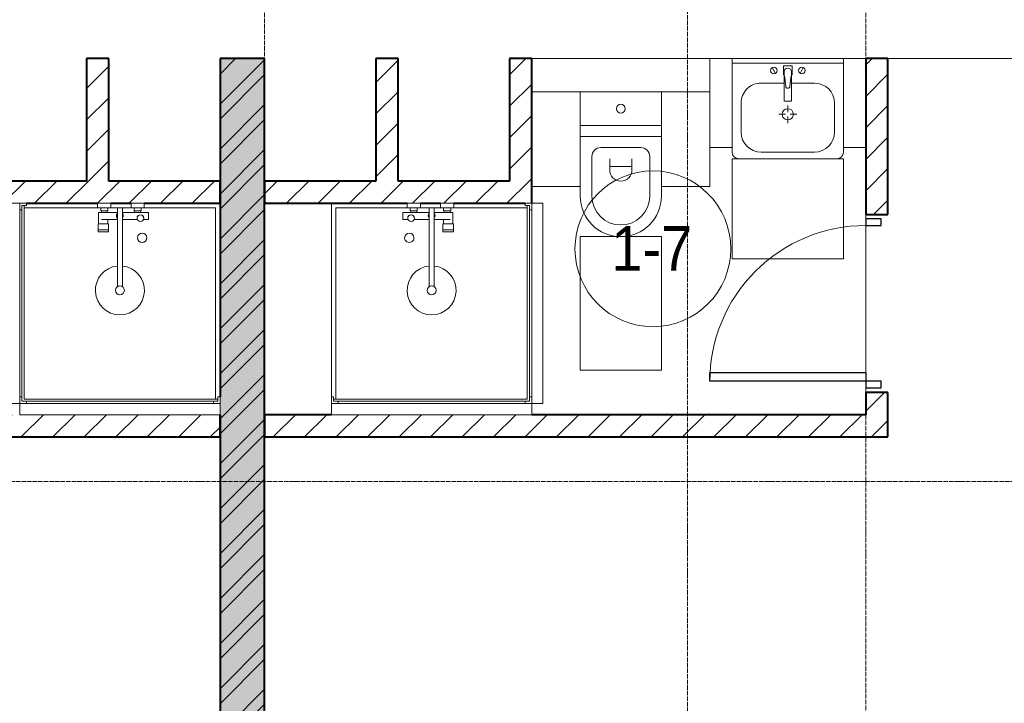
# Model space of a CAD drawing. Header units: millimetres. Extents: x 5617 to 107604, y 7718 to 206326.
# Tile 37 of 65: x 48691 to 53114, y 17803 to 20875. Entities that reach past the tile are written whole.
import ezdxf

# ---------------------------------------------------------------- set-up
doc = ezdxf.new("R2010")
doc.units = ezdxf.units.MM
doc.linetypes.add('ADSK_Линия сетки', pattern=[25, 20, -2.5, 0, -2.5])
doc.linetypes.add('Линия сетки', pattern=[25, 20, -2.5, 0, -2.5])
for name, color, linetype, lineweight in [('Двери', 7, 'Continuous', 18), ('Марки помещений', 7, 'Continuous', 20), ('Мебель', 7, 'Continuous', 18), ('Оси', 7, 'Continuous', 9), ('Перекрытия', 7, 'Continuous', 18), ('Сантехнические приборы', 7, 'Continuous', 18), ('Стены разрез', 7, 'Continuous', 40)]:
    doc.layers.add(name, color=color, linetype=linetype, lineweight=lineweight)
doc.styles.add('Arial_3', font='arial.ttf', dxfattribs={"width": 0.9, "height": 200})
pattern_1 = [(45, (0, 0), (-70.71068, 70.71068), [])]

# ---------------------------------------------------------------- blocks, each defined once
blk = doc.blocks.new('MR_Душевой поддон - Санузел с душем_900х900-2638749-МКСС_К4_L17_58_200_')
at = {"layer": 'Сантехнические приборы', "color": 253, "true_color": 0xaaaaaa}
for p, q in [((-90, 870), (-90, 890)), ((-90, 890), (-70, 890)), ((790, 890), (-90, 890)), ((-90, 890), (-90, 10)), ((-70, 890), (-70, 900)), ((770, 900), (770, 890)), ((770, 890), (790, 890)), ((790, 890), (790, 870)), ((790, 880), (790, 890)), ((800, 870), (800, 900)), ((-100, 870), (-90, 870)), ((-80, 10), (-80, 880)), ((-80, 880), (790, 880)), ((780, 880), (780, 20)), ((790, 870), (800, 870)), ((800, 870), (800, 0)), ((338.7, 20), (338.7, 375.1)), ((361.3, 375.1), (361.3, 20)), ((251.9, 129.1), (298.9, 129.1)), ((251.9, 120), (251.9, 129.1)), ((251.9, 120), (298.9, 120)), ((251.9, 92.5), (251.9, 120)), ((298.9, 120), (251.9, 120)), ((298.9, 92.5), (251.9, 92.5)), ((253.8, 92.5), (296.6, 92.5)), ((253.8, 42), (253.8, 92.5)), ((296.6, 92.5), (296.6, 73.7)), ((298.9, 129.1), (298.9, 120)), ((298.9, 120), (298.9, 92.5)), ((266.7, 73.7), (338.7, 73.7)), ((361.3, 73.7), (428.7, 73.7)), ((455.7, 73.7), (479.1, 73.7)), ((479.1, 73.7), (479.1, 42)), ((-90, 30), (-100, 30)), ((-90, 10), (-90, 30)), ((-70, 10), (-90, 10)), ((-90, 10), (-80, 10)), ((250.2, 20), (-80, 20)), ((-70, 0), (-70, 10)), ((250.2, 20), (310, 20)), ((250.2, 0), (250.2, 20)), ((266.7, 42), (253.8, 42)), ((264, 34), (296, 34)), ((264, 20), (264, 34)), ((296, 20), (264, 20)), ((338.7, 42), (266.7, 42)), ((266.7, 42), (293.6, 42)), ((266.7, 34), (266.7, 42)), ((293.6, 34), (266.7, 34)), ((293.6, 42), (293.6, 34)), ((296, 34), (296, 20)), ((338.7, 20), (310, 20)), ((310, 20), (310, 0)), ((361.3, 20), (338.7, 20)), ((479.1, 42), (361.3, 42)), ((400, 20), (361.3, 20)), ((400, 0), (400, 20)), ((400, 20), (459.8, 20)), ((414, 20), (414, 34)), ((414, 34), (446, 34)), ((446, 20), (414, 20)), ((416.4, 34), (416.4, 42)), ((416.4, 42), (443.3, 42)), ((443.3, 34), (416.4, 34)), ((443.3, 42), (443.3, 34)), ((446, 34), (446, 20)), ((780, 20), (459.8, 20)), ((459.8, 20), (459.8, 0)), ((-100, 0), (-70, 0)), ((310, 0), (250.2, 0)), ((459.8, 0), (400, 0))]:
    blk.add_line(p, q, dxfattribs=at)
for centre, radius, start, end in [((350, 391.5), 110, 275.916, 264.084), ((350, 391.5), 20, 0, 180), ((350, 391.5), 20, 180, 0), ((350, 391.5), 20, 235.4667, 304.5333), ((450, 155.2), 20.9, 360, 180), ((450, 155.2), 20.9, 180, 360), ((350, 56.1), 15.5, 137.0093, 222.9907), ((350, 56.1), 15.5, 317.0093, 42.9907), ((442.2, 67.2), 15, 0, 180), ((442.2, 67.2), 15, 154.0483, 25.9517), ((442.2, 67.2), 15, 180, 0)]:
    blk.add_arc(centre, radius, start, end, dxfattribs=at)
blk = doc.blocks.new('MR_Зона обслуживания - MR_Зона обслуживания-2638751-МКСС_К4_L17_58_200_')
at = {"layer": 'Мебель', "lineweight": 9}
for p, q in [((450, 50), (-450, 50)), ((-450, 50), (-450, 0)), ((450, 0), (450, 50)), ((-450, 0), (450, 0))]:
    blk.add_line(p, q, dxfattribs=at)
blk = doc.blocks.new('MR_Унитаз напольный - Санузел с ванной-2515844-МКСС_К4_L17_58_200_')
at = {"layer": 'Сантехнические приборы', "color": 253, "true_color": 0xaaaaaa}
for p, q in [((-182.5, 200), (-182.5, 50)), ((182.5, 200), (-182.5, 200)), ((182.5, 50), (182.5, 200)), ((-182.5, 50), (182.5, 50)), ((182.5, 50), (-182.5, 50)), ((-182.5, 50), (-182.5, 0)), ((182.5, 0), (182.5, 50)), ((-182.5, 0), (182.5, 0)), ((182.5, 0), (-182.5, 0)), ((-182.5, 0), (-182.5, -267.5)), ((182.5, -267.5), (182.5, 0)), ((-90, -50), (90, -50)), ((-130, -267.5), (-130, -90)), ((-50, -150), (-50, -100)), ((50, -100), (50, -150)), ((130, -90), (130, -267.5)), ((-50, -135), (50, -135))]:
    blk.add_line(p, q, dxfattribs=at)
for centre, radius, start, end in [((0, 125), 20, 0, 180), ((0, 125), 20, 180, 0), ((-90, -90), 40, 90, 180), ((90, -90), 40, 360, 90), ((0, -150), 50, 180, 0), ((0, -267.5), 182.5, 180, 360), ((0, -267.5), 130, 180, 0)]:
    blk.add_arc(centre, radius, start, end, dxfattribs=at)
blk = doc.blocks.new('MR_Зона обслуживания - MR_Зона обслуживания-2638726-МКСС_К4_L17_58_200_')
at = {"layer": 'Мебель', "lineweight": 9}
for p, q in [((182.5, 0), (-182.5, 0)), ((-182.5, 0), (-182.5, -600)), ((182.5, -600), (182.5, 0)), ((-182.5, -600), (182.5, -600))]:
    blk.add_line(p, q, dxfattribs=at)
blk = doc.blocks.new('MR_Зона обслуживания - MR_Зона обслуживания-V10-МКСС_К4_L17_58_200_')
at = {"layer": 'Мебель', "lineweight": 9}
for p, q in [((108.75, 0), (-108.75, 0)), ((108.75, -425), (108.75, -250)), ((-108.75, -425), (108.75, -425))]:
    blk.add_line(p, q, dxfattribs=at)
blk = doc.blocks.new('MR_Зона обслуживания - MR_Зона обслуживания-V11-МКСС_К4_L17_58_200_')
at = {"layer": 'Мебель', "lineweight": 9}
for p, q in [((108.75, 0), (-108.75, 0)), ((-108.75, -425), (108.75, -425))]:
    blk.add_line(p, q, dxfattribs=at)
blk = doc.blocks.new('MR_Тумба-Умывальник с зеркалом - Тумба-умывальник_500-2638752-МКСС_К4_L17_58_200_')
at = {"layer": 'Сантехнические приборы', "color": 253, "true_color": 0xaaaaaa}
for p, q in [((-250, 400), (-250, 420)), ((-120, 420), (120, 420)), ((250, 420), (250, 400)), ((-210, 200), (-210, 330)), ((210, 330), (210, 200)), ((0, 290), (0, 260)), ((-10, 250), (-40, 250)), ((0, 210), (0, 240)), ((40, 250), (10, 250)), ((-17, 73.1), (-17, 187.9)), ((-14, 190.9), (14, 190.9)), ((17, 187.9), (17, 73.1)), ((-17, 110), (-120, 110)), ((120, 110), (17, 110)), ((-69.7, 39.8), (-55.6, 66.3)), ((-20, 73.1), (-17, 73.1)), ((-20, 33.1), (-20, 73.1)), ((-17, 60), (-17, 73.1)), ((17, 73.1), (17, 60)), ((17, 73.1), (20, 73.1)), ((20, 73.1), (20, 33.1)), ((69.7, 39.8), (55.6, 66.3)), ((-250, 20), (250, 20)), ((250, 0), (-250, 0)), ((20, 33.1), (-20, 33.1))]:
    blk.add_line(p, q, dxfattribs=at)
for centre, radius, start, end in [((-220, 420), 30, 90, 180), ((220, 420), 30, 0, 90), ((-120, 330), 90, 90, 180), ((120, 330), 90, 0, 90), ((0, 250), 25, 360, 180), ((0, 250), 25, 180, 360), ((-120, 200), 90, 180, 270), ((-14, 187.9), 3, 90, 180), ((-14, 187.9), 3, 105, 165), ((14, 187.9), 3, 0, 90), ((14, 187.9), 3, 15, 75), ((120, 200), 90, 270, 0), ((0, 124.1), 9.19, 0, 180), ((-217.6, 129.9), 208.5, 344.1823, 358.4054), ((217.6, 129.9), 208.5, 181.5946, 195.8177), ((-62.7, 53.1), 15, 0, 180), ((-62.7, 53.1), 15, 180, 0), ((0, 60), 17, 180, 0), ((62.7, 53.1), 15, 0, 180), ((62.7, 53.1), 15, 180, 0)]:
    blk.add_arc(centre, radius, start, end, dxfattribs=at)
blk = doc.blocks.new('MR_Зона обслуживания - MR_Зона обслуживания-2638754-МКСС_К4_L17_58_200_')
at = {"layer": 'Мебель', "lineweight": 9}
for p, q in [((250, 450), (-250, 450)), ((-250, 450), (-250, 0)), ((250, 0), (250, 450)), ((-250, 0), (250, 0))]:
    blk.add_line(p, q, dxfattribs=at)
blk = doc.blocks.new('MR_Зона обслуживания - MR_Зона обслуживания-V12-МКСС_К4_L17_58_200_')
at = {"layer": 'Мебель', "lineweight": 9}
for p, q in [((50, 400), (-50, 400)), ((-50, 400), (-50, 0)), ((50, 0), (50, 400)), ((-50, 0), (50, 0))]:
    blk.add_line(p, q, dxfattribs=at)
blk = doc.blocks.new('MR_Зона обслуживания - MR_Зона обслуживания-V13-МКСС_К4_L17_58_200_')
at = {"layer": 'Мебель', "lineweight": 9}
for p, q in [((50, 400), (-50, 400)), ((50, 0), (50, 400)), ((-50, 0), (50, 0))]:
    blk.add_line(p, q, dxfattribs=at)
blk = doc.blocks.new('MR_Душевой поддон - Санузел с душем_900х900-V38-МКСС_К4_L17_58_200_')
at = {"layer": 'Сантехнические приборы', "color": 253, "true_color": 0xaaaaaa}
for p, q in [((-70, 0), (-100, 0)), ((-70, -10), (-70, 0)), ((310, 0), (250.2, 0)), ((250.2, 0), (250.2, -20)), ((310, -20), (310, 0)), ((459.8, 0), (400, 0)), ((400, 0), (400, -20)), ((459.8, -20), (459.8, 0)), ((-100, -30), (-90, -30)), ((-90, -30), (-90, -10)), ((-90, -10), (-70, -10)), ((-80, -10), (-90, -10)), ((-90, -10), (-90, -890)), ((-80, -880), (-80, -10)), ((250.2, -20), (-80, -20)), ((250.2, -20), (310, -20)), ((266.7, -42), (253.8, -42)), ((253.8, -42), (253.8, -92.5)), ((296, -20), (264, -20)), ((264, -20), (264, -34)), ((264, -34), (296, -34)), ((293.6, -34), (266.7, -34)), ((266.7, -34), (266.7, -42)), ((338.7, -42), (266.7, -42)), ((266.7, -42), (293.6, -42)), ((293.6, -42), (293.6, -34)), ((296, -34), (296, -20)), ((338.7, -20), (310, -20)), ((361.3, -20), (338.7, -20)), ((338.7, -20), (338.7, -375.1)), ((400, -20), (361.3, -20)), ((361.3, -375.1), (361.3, -20)), ((479.1, -42), (361.3, -42)), ((400, -20), (459.8, -20)), ((446, -20), (414, -20)), ((414, -20), (414, -34)), ((414, -34), (446, -34)), ((443.3, -34), (416.4, -34)), ((416.4, -34), (416.4, -42)), ((416.4, -42), (443.3, -42)), ((443.3, -42), (443.3, -34)), ((446, -34), (446, -20)), ((780, -20), (459.8, -20)), ((479.1, -73.7), (479.1, -42)), ((780, -880), (780, -20)), ((266.7, -73.7), (338.7, -73.7)), ((296.6, -92.5), (296.6, -73.7)), ((361.3, -73.7), (428.7, -73.7)), ((455.7, -73.7), (479.1, -73.7)), ((298.9, -92.5), (251.9, -92.5)), ((251.9, -92.5), (251.9, -120)), ((251.9, -120), (298.9, -120)), ((298.9, -120), (251.9, -120)), ((251.9, -120), (251.9, -129.1)), ((251.9, -129.1), (298.9, -129.1)), ((253.8, -92.5), (296.6, -92.5)), ((298.9, -120), (298.9, -92.5)), ((298.9, -129.1), (298.9, -120)), ((-90, -870), (-100, -870)), ((-90, -890), (-90, -870)), ((790, -880), (-80, -880)), ((800, -870), (790, -870)), ((790, -870), (790, -890)), ((790, -890), (790, -880)), ((800, -900), (800, -870)), ((-70, -890), (-90, -890)), ((-90, -890), (790, -890)), ((-70, -900), (-70, -890)), ((790, -890), (770, -890)), ((770, -890), (770, -900))]:
    blk.add_line(p, q, dxfattribs=at)
for centre, radius, start, end in [((350, -56.1), 15.5, 137.0093, 222.9907), ((350, -56.1), 15.5, 317.0093, 42.9907), ((442.2, -67.2), 15, 334.0483, 205.9517), ((442.2, -67.2), 15, 0, 180), ((442.2, -67.2), 15, 180, 360), ((450, -155.2), 20.9, 0, 180), ((450, -155.2), 20.9, 180, 0), ((350, -391.5), 110, 95.916, 84.084), ((350, -391.5), 20, 0, 180), ((350, -391.5), 20, 180, 360), ((350, -391.5), 20, 55.4667, 124.5333)]:
    blk.add_arc(centre, radius, start, end, dxfattribs=at)
blk = doc.blocks.new('MR_Зона обслуживания - MR_Зона обслуживания-2638758-МКСС_К4_L17_58_200_')
at = {"layer": 'Мебель', "lineweight": 9}
for p, q in [((450, 0), (-450, 0)), ((-450, 0), (-450, -50)), ((450, -50), (450, 0)), ((-450, -50), (450, -50))]:
    blk.add_line(p, q, dxfattribs=at)
blk = doc.blocks.new('A_DOR_Door - Вн_3_Одинарная_800x2100-2978316-МКСС_К4_L17_58_200_')
at = {"layer": 'Двери', "color": 253, "lineweight": 30, "true_color": 0xaaaaaa}
for p, q in [((-350, 50), (-350, 750)), ((-350, 750), (-310, 750)), ((-350, 50), (-350, 750)), ((-310, 750), (-310, 50)), ((-380, 50), (-380, -20)), ((-350, 50), (-380, 50)), ((-310, 50), (-350, 50)), ((-350, -20), (-350, 50)), ((380, 50), (350, 50)), ((350, 50), (350, -20)), ((380, -20), (380, 50)), ((-380, -20), (-350, -20)), ((350, -20), (380, -20))]:
    blk.add_line(p, q, dxfattribs=at)
at = {"layer": 'Двери', "color": 254, "lineweight": 9, "true_color": 0xd4d4d4}
blk.add_arc((-350, 50), 700, 360, 90, dxfattribs=at)
blk = doc.blocks.new('135_SLK_K4_AR_rvt-1-МКСС_К4_L17_58_200_')
at = {"layer": 'Стены разрез', "lineweight": 9, "true_color": 0xaaaaaa}
h = blk.add_hatch(dxfattribs=at)
h.set_pattern_fill('FP_3', color=253, style=0, pattern_type=2)
h.set_pattern_definition(pattern_1)
h.paths.add_polyline_path([(121650, 20150), (121650, 20700), (121550, 20700), (121550, 20150)])
h = blk.add_hatch(dxfattribs=at)
h.set_pattern_fill('FP_1', color=253, style=0, pattern_type=2)
h.set_pattern_definition([(50, (0, 0), (218.62117, -19.1268), [22.86, -251.46]), (355, (0, 0), (-42.29187, 229.2684), [18.288, -201.168]), (100.451, (18.22, -1.6), (176.33107, 210.13963), [19.428, -213.708]), (46.184, (0, 60.96), (325.29495, -50.45164), [34.29, -377.19]), (96.636, (27.1, 56.76), (284.883, 296.91266), [29.142, -320.562]), (351.184, (0, 60.96), (284.8858, 296.9107), [27.432, -301.752]), (21, (30.48, 45.72), (181.93753, -122.71832), [22.86, -251.46]), (326, (30.48, 45.72), (74.16223, 221.0262), [18.288, -201.168]), (71.451, (45.64, 35.5), (256.10035, 98.30526), [19.428, -213.708]), (37.5, (0, 0), (3.70639, 101.465895), [3.353, -195.377, 3.353, -200.863, -201.93]), (37.5, (0, 0), (3.70639, 101.465895), [-402.946, 3.353, -198.577]), (7.5, (0, 0), (80.18358, 120.21653), [3.353, -113.081, 3.353, -190.805, -76.962]), (7.5, (0, 0), (80.18358, 120.21653), [-310.591, 3.353, -73.609]), (327.5, (-67.97, 0), (162.708646, -6.87497), [3.353, -72.847, 3.353, -234.391, -315.468]), (327.5, (-67.97, 0), (162.708646, -6.87497), [-313.944, 3.353, -312.115]), (317.5, (-98.45, 0), (177.75468, 30.51183), [3.353, -95.707, 3.353, -154.534, -224.028]), (317.5, (-98.45, 0), (177.75468, 30.51183), [-256.946, 3.353, -220.675])])
h.paths.add_polyline_path([(122150, 16000), (122350, 16000), (122350, 20700), (122150, 20700), (122150, 16377.4)])
h = blk.add_hatch(dxfattribs=at)
h.set_pattern_fill('FP_2', color=253, style=0, pattern_type=2)
h.set_pattern_definition([(45, (0, 0), (-101.02788, 101.02788), []), (45, (67.35, 0), (-101.02788, 101.02788), [])])
h.paths.add_polyline_path([(122150, 16000), (122350, 16000), (122350, 20700), (122150, 20700), (122150, 16377.4)])
h = blk.add_hatch(dxfattribs=at)
h.set_pattern_fill('FP_3', color=253, style=0, pattern_type=2)
h.set_pattern_definition(pattern_1)
h.paths.add_polyline_path([(122950, 20150), (122950, 20700), (122850, 20700), (122850, 20150)])
h = blk.add_hatch(dxfattribs=at)
h.set_pattern_fill('FP_3', color=253, style=0, pattern_type=2)
h.set_pattern_definition(pattern_1)
h.paths.add_polyline_path([(123550, 20150), (123550, 20700), (123450, 20700), (123450, 20150)])
h = blk.add_hatch(dxfattribs=at)
h.set_pattern_fill('FP_3', color=253, style=0, pattern_type=2)
h.set_pattern_definition(pattern_1)
h.paths.add_polyline_path([(125150, 19100), (125150, 19200), (125050, 19200), (125050, 19100)])
h.paths.add_polyline_path([(125150, 20000), (125150, 20700), (125050, 20700), (125050, 20000)])
h = blk.add_hatch(dxfattribs=at)
h.set_pattern_fill('FP_3', color=253, style=0, pattern_type=2)
h.set_pattern_definition(pattern_1)
h.paths.add_polyline_path([(121260, 20050), (122150, 20050), (122150, 20150), (120950, 20150), (120950, 20050), (121250, 20050)])
h = blk.add_hatch(dxfattribs=at)
h.set_pattern_fill('FP_3', color=253, style=0, pattern_type=2)
h.set_pattern_definition(pattern_1)
h.paths.add_polyline_path([(123540, 20050), (123550, 20050), (123550, 20150), (122350, 20150), (122350, 20050), (123520, 20050)])
h = blk.add_hatch(dxfattribs=at)
h.set_pattern_fill('FP_3', color=253, style=0, pattern_type=2)
h.set_pattern_definition(pattern_1)
h.paths.add_polyline_path([(119350, 19000), (122150, 19000), (122150, 19100), (119350, 19100)])
h = blk.add_hatch(dxfattribs=at)
h.set_pattern_fill('FP_3', color=253, style=0, pattern_type=2)
h.set_pattern_definition(pattern_1)
h.paths.add_polyline_path([(125150, 19000), (125150, 19100), (122350, 19100), (122350, 19000), (123550, 19000)])
at = {"layer": 'Перекрытия', "color": 253, "true_color": 0xaaaaaa}
for p, q in [((124350, 20700), (123550, 20700)), ((124950, 20700), (124450, 20700)), ((127850, 20700), (125150, 20700)), ((125050, 20000), (125050, 19980)), ((125050, 19980), (125050, 20000)), ((125050, 19950), (125050, 19290)), ((125050, 19290), (125050, 19950)), ((125050, 19220), (125050, 19200)), ((125050, 19200), (125050, 19220))]:
    blk.add_line(p, q, dxfattribs=at)
at = {"layer": 'Стены разрез', "color": 253, "true_color": 0xaaaaaa}
for p, q in [((121650, 20700), (121550, 20700)), ((121550, 20700), (121550, 20150)), ((121650, 20150), (121650, 20700)), ((122350, 20700), (122150, 20700)), ((122150, 20700), (122150, 19180)), ((122350, 16000), (122350, 20700)), ((122950, 20700), (122850, 20700)), ((122850, 20700), (122850, 20150)), ((122950, 20150), (122950, 20700)), ((123550, 20700), (123450, 20700)), ((123450, 20700), (123450, 20150)), ((123550, 20150), (123550, 20700)), ((125150, 20700), (125050, 20700)), ((125050, 20700), (125050, 20000)), ((125150, 20000), (125150, 20700)), ((121550, 20150), (121050, 20150)), ((122150, 20150), (121650, 20150)), ((122150, 20050), (122150, 20150)), ((122850, 20150), (122350, 20150)), ((122350, 20150), (122350, 20050)), ((123450, 20150), (122950, 20150)), ((123550, 20050), (123550, 20150)), ((121280, 20050), (121600.2, 20050)), ((121660, 20050), (121750, 20050)), ((121809.8, 20050), (122150, 20050)), ((122350, 20050), (122990.2, 20050)), ((123050, 20050), (123140, 20050)), ((123199.8, 20050), (123520, 20050)), ((125050, 20000), (125150, 20000)), ((125150, 19200), (125050, 19200)), ((125050, 19200), (125050, 19100)), ((125150, 19100), (125150, 19200)), ((122150, 19100), (122150, 16000)), ((122150, 19000), (122150, 19100)), ((122650, 19100), (122350, 19100)), ((122350, 19100), (122350, 19000)), ((125050, 19100), (123550, 19100)), ((125150, 19000), (125150, 19100)), ((119350, 19000), (122150, 19000)), ((122350, 19000), (125150, 19000))]:
    blk.add_line(p, q, dxfattribs=at)
at = {"layer": 'Двери', "color": 253, "lineweight": 18, "true_color": 0xaaaaaa, "rotation": 90}
blk.add_blockref('A_DOR_Door - Вн_3_Одинарная_800x2100-2978316-МКСС_К4_L17_58_200_', (125100, 19600), dxfattribs=at)
at = {"layer": 'Мебель', "color": 253, "lineweight": 18, "true_color": 0xaaaaaa}
for name, p, rotation in [('MR_Зона обслуживания - MR_Зона обслуживания-V12-МКСС_К4_L17_58_200_', (124400, 20700), 180), ('MR_Зона обслуживания - MR_Зона обслуживания-V13-МКСС_К4_L17_58_200_', (125000, 20700), 180), ('MR_Зона обслуживания - MR_Зона обслуживания-2638754-МКСС_К4_L17_58_200_', (124700, 20250), 180), ('MR_Зона обслуживания - MR_Зона обслуживания-2638758-МКСС_К4_L17_58_200_', (121250, 19600), 269.9999999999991), ('MR_Зона обслуживания - MR_Зона обслуживания-2638751-МКСС_К4_L17_58_200_', (123550, 19600), 270.0000000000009), ('MR_Зона обслуживания - MR_Зона обслуживания-2638751-МКСС_К4_L17_58_200_', (123100, 19150), 180)]:
    blk.add_blockref(name, p, dxfattribs=dict(at, rotation=rotation))
for name, p in [('MR_Зона обслуживания - MR_Зона обслуживания-V11-МКСС_К4_L17_58_200_', (123658.8, 20550)), ('MR_Зона обслуживания - MR_Зона обслуживания-V10-МКСС_К4_L17_58_200_', (124241.3, 20550)), ('MR_Зона обслуживания - MR_Зона обслуживания-2638726-МКСС_К4_L17_58_200_', (123950, 19900)), ('MR_Зона обслуживания - MR_Зона обслуживания-2638758-МКСС_К4_L17_58_200_', (121700, 19150))]:
    blk.add_blockref(name, p, dxfattribs=at)
at = {"layer": 'Сантехнические приборы', "color": 253, "lineweight": 18, "true_color": 0xaaaaaa, "rotation": 180}
for name, p in [('MR_Тумба-Умывальник с зеркалом - Тумба-умывальник_500-2638752-МКСС_К4_L17_58_200_', (124700, 20700)), ('MR_Душевой поддон - Санузел с душем_900х900-2638749-МКСС_К4_L17_58_200_', (123450, 20050))]:
    blk.add_blockref(name, p, dxfattribs=at)
at = {"layer": 'Сантехнические приборы', "color": 253, "lineweight": 18, "true_color": 0xaaaaaa}
for name, p in [('MR_Унитаз напольный - Санузел с ванной-2515844-МКСС_К4_L17_58_200_', (123950, 20350)), ('MR_Душевой поддон - Санузел с душем_900х900-V38-МКСС_К4_L17_58_200_', (121350, 20050))]:
    blk.add_blockref(name, p, dxfattribs=at)
blk = doc.blocks.new('050_Марка_Помещение - Номер-620969-МКСС_К4_L17_58_200_')
at = {"layer": 'Марки помещений'}
blk.add_circle((0, 0), 3.5, dxfattribs=at)

msp = doc.modelspace()

# ---------------------------------------------------------------- linework, layer by layer
at = {"layer": 'Оси', "linetype": 'Линия сетки'}
for p, q in [((49791.3, 12025.7), (49791.3, 33150)), ((51691.3, 13295.7), (51691.3, 33150)), ((52491.3, 12025.7), (52491.3, 33150))]:
    msp.add_line(p, q, dxfattribs=at)
at = {"layer": 'Оси', "linetype": 'ADSK_Линия сетки'}
msp.add_line((64356.3, 18800), (24852.5, 18800), dxfattribs=at)

# ---------------------------------------------------------------- block references
at = {"lineweight": 5}
msp.add_blockref('135_SLK_K4_AR_rvt-1-МКСС_К4_L17_58_200_', (-72558.7, 0), dxfattribs=at)
at = {"layer": 'Марки помещений', "xscale": 99.99999999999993, "yscale": 99.99999999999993, "zscale": 99.99999999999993}
msp.add_blockref('050_Марка_Помещение - Номер-620969-МКСС_К4_L17_58_200_', (51535.4, 19845.4), dxfattribs=at)

# ---------------------------------------------------------------- texts
at = {"layer": 'Марки помещений', "lineweight": 9, "insert": (51348.9, 19947.1), "char_height": 200, "width": 447.342, "attachment_point": 1, "style": 'Arial_3'}
msp.add_mtext('1-7', dxfattribs=at)

doc.saveas('drawing.dxf')
